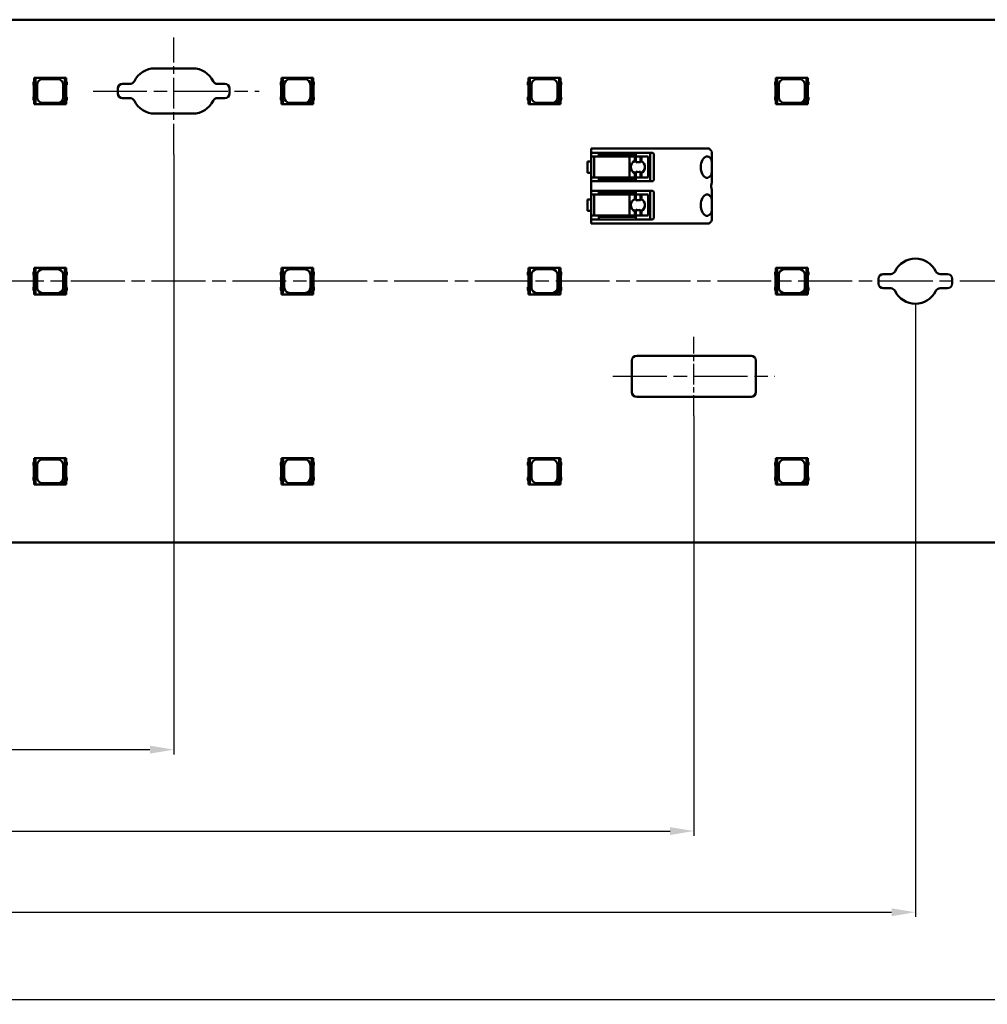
# Model space of a CAD drawing. Header units: millimetres. Extents: x 0 to 841, y 0 to 590.
# Tile 24 of 26: x 582 to 683, y 247 to 350. Entities that reach past the tile are written whole.
import ezdxf

# ---------------------------------------------------------------- set-up
doc = ezdxf.new("R2010")
doc.units = ezdxf.units.MM
doc.linetypes.add('CHAIN', pattern=[0.3543, 0.2362, -0.0295, 0.0591, -0.0295])
for name, color, linetype, lineweight in [('Centerline(ISO)', 7, 'Continuous', 25), ('Dimensions(ISO)', 7, 'Continuous', 25), ('Visible Edges(ISO)', 7, 'Continuous', 50)]:
    doc.layers.add(name, color=color, linetype=linetype, lineweight=lineweight)
doc.styles.add('Philips-dimensions', font='verdana.ttf')
doc.dimstyles.new('Philips-Oss', dxfattribs={"dimtxt": 2.5, "dimasz": 2.5, "dimexe": 0.5, "dimexo": 0, "dimgap": 0.5, "dimtad": 1, "dimtoh": 1, "dimrnd": 1e-08, "dimdsep": 46, "dimtxsty": 'Philips-dimensions', "dimcen": 0.09, "dimdle": 10, "dimclrd": 7, "dimclre": 7, "dimclrt": 7, "dimazin": 2, "dimtfac": 1, "dimtmove": 0, "dimatfit": 3, "dimfxl": 1, "dimtolj": 1, "dimlwd": 25, "dimlwe": 25, "dimarcsym": 0})

# ---------------------------------------------------------------- blocks, each defined once
blk = doc.blocks.new('*D18')
at = {"layer": 'Defpoints', "color": 0, "linetype": 'Continuous', "transparency": 16777216}
for p in [(158.83, 295.45), (724.83, 295.45), (724.83, 247.4)]:
    blk.add_point(p, dxfattribs=at)
at = {"layer": 'Dimensions(ISO)', "color": 7, "linetype": 'Continuous', "lineweight": 25, "transparency": 16777216}
for p, q in [((158.83, 295.45), (158.83, 246.9)), ((724.83, 295.45), (724.83, 246.9)), ((161.33, 247.4), (722.33, 247.4))]:
    blk.add_line(p, q, dxfattribs=at)
at = {"layer": 'Dimensions(ISO)', "color": 7, "linetype": 'Continuous', "transparency": 16777216}
for points in [[(161.33, 247.81), (161.33, 246.98), (158.83, 247.4)], [(722.33, 247.81), (722.33, 246.98), (724.83, 247.4)]]:
    blk.add_solid(points, dxfattribs=at)
at = {"layer": 'Dimensions(ISO)', "color": 7, "linetype": 'Continuous', "lineweight": 25, "transparency": 16777216, "insert": (434.61, 250.5), "char_height": 2.5, "attachment_point": 1, "style": 'Philips-dimensions'}
blk.add_mtext('\\A1;566±0.2', dxfattribs=at)
blk = doc.blocks.new('*D28')
at = {"layer": 'Defpoints', "color": 0, "linetype": 'Continuous', "transparency": 16777216}
for p in [(231.14, 308.79), (652.53, 308.79), (652.53, 265.12)]:
    blk.add_point(p, dxfattribs=at)
at = {"layer": 'Dimensions(ISO)', "color": 7, "linetype": 'Continuous', "lineweight": 25, "transparency": 16777216}
for p, q in [((231.14, 308.79), (231.14, 264.62)), ((652.53, 308.79), (652.53, 264.62)), ((233.64, 265.12), (650.03, 265.12))]:
    blk.add_line(p, q, dxfattribs=at)
at = {"layer": 'Dimensions(ISO)', "color": 7, "linetype": 'Continuous', "transparency": 16777216}
for points in [[(233.64, 265.53), (233.64, 264.7), (231.14, 265.12)], [(650.03, 265.53), (650.03, 264.7), (652.53, 265.12)]]:
    blk.add_solid(points, dxfattribs=at)
at = {"layer": 'Dimensions(ISO)', "color": 7, "linetype": 'Continuous', "lineweight": 25, "transparency": 16777216, "insert": (432.8, 268.22), "char_height": 2.5, "attachment_point": 1, "style": 'Philips-dimensions'}
blk.add_mtext('\\A1;421.4±0.2', dxfattribs=at)
blk = doc.blocks.new('*D39')
at = {"layer": 'Defpoints', "color": 0, "linetype": 'Continuous', "transparency": 16777216}
for p in [(597.83, 336.29), (285.83, 300.2), (597.83, 273.68)]:
    blk.add_point(p, dxfattribs=at)
at = {"layer": 'Dimensions(ISO)', "color": 7, "linetype": 'Continuous', "lineweight": 25, "transparency": 16777216}
for p, q in [((597.83, 336.29), (597.83, 273.18)), ((285.83, 300.2), (285.83, 273.18)), ((288.33, 273.68), (595.33, 273.68))]:
    blk.add_line(p, q, dxfattribs=at)
at = {"layer": 'Dimensions(ISO)', "color": 7, "linetype": 'Continuous', "transparency": 16777216}
for points in [[(288.33, 274.1), (288.33, 273.26), (285.83, 273.68)], [(595.33, 274.1), (595.33, 273.26), (597.83, 273.68)]]:
    blk.add_solid(points, dxfattribs=at)
at = {"layer": 'Dimensions(ISO)', "color": 7, "linetype": 'Continuous', "lineweight": 25, "transparency": 16777216, "insert": (434.59, 276.78), "char_height": 2.5, "attachment_point": 1, "style": 'Philips-dimensions'}
blk.add_mtext('\\A1;312±0.2', dxfattribs=at)
blk = doc.blocks.new('*D47')
at = {"layer": 'Defpoints', "color": 0, "linetype": 'Continuous', "transparency": 16777216}
for p in [(675.83, 320.58), (207.83, 318.08), (675.83, 256.58)]:
    blk.add_point(p, dxfattribs=at)
at = {"layer": 'Dimensions(ISO)', "color": 7, "linetype": 'Continuous', "lineweight": 25, "transparency": 16777216}
for p, q in [((675.83, 320.58), (675.83, 256.08)), ((207.83, 318.08), (207.83, 256.08)), ((210.33, 256.58), (673.33, 256.58))]:
    blk.add_line(p, q, dxfattribs=at)
at = {"layer": 'Dimensions(ISO)', "color": 7, "linetype": 'Continuous', "transparency": 16777216}
for points in [[(210.33, 256.99), (210.33, 256.16), (207.83, 256.58)], [(673.33, 256.99), (673.33, 256.16), (675.83, 256.58)]]:
    blk.add_solid(points, dxfattribs=at)
at = {"layer": 'Dimensions(ISO)', "color": 7, "linetype": 'Continuous', "lineweight": 25, "transparency": 16777216, "insert": (434.51, 259.69), "char_height": 2.5, "attachment_point": 1, "style": 'Philips-dimensions'}
blk.add_mtext('\\A1;468±0.2', dxfattribs=at)

msp = doc.modelspace()

# ---------------------------------------------------------------- linework, layer by layer
at = {"layer": 'Centerline(ISO)', "linetype": 'CHAIN', "ltscale": 13.655886}
msp.add_line((597.835, 336.29), (597.835, 348.579), dxfattribs=at)
at = {"layer": 'Centerline(ISO)', "linetype": 'CHAIN', "ltscale": 23.990969}
for p, q in [((589.351, 342.953), (606.808, 342.953)), ((728.674, 322.953), (156.335, 322.953)), ((644.022, 312.953), (661.047, 312.953))]:
    msp.add_line(p, q, dxfattribs=at)
at = {"layer": 'Centerline(ISO)', "linetype": 'CHAIN', "ltscale": 9.250702}
msp.add_line((652.534, 308.79), (652.534, 317.115), dxfattribs=at)
at = {"layer": 'Visible Edges(ISO)'}
for p, q in [((724.835, 350.453), (158.835, 350.453)), ((595.835, 345.328), (599.835, 345.328)), ((583.16, 343.998), (583.085, 343.849)), ((583.085, 343.849), (583.085, 343.595)), ((583.26, 344.353), (583.16, 344.353)), ((583.16, 344.353), (583.16, 341.553)), ((583.299, 344.353), (583.26, 344.353)), ((583.26, 341.553), (583.26, 344.353)), ((586.371, 344.353), (583.299, 344.353)), ((583.299, 341.553), (583.299, 344.353)), ((584.06, 344.203), (585.61, 344.203)), ((586.371, 344.353), (586.371, 341.963)), ((586.41, 344.353), (586.371, 344.353)), ((586.51, 344.353), (586.41, 344.353)), ((586.41, 344.353), (586.41, 341.553)), ((586.51, 341.553), (586.51, 344.353)), ((586.514, 344.003), (586.51, 344.003)), ((586.585, 343.856), (586.514, 344.003)), ((586.585, 343.617), (586.585, 343.856)), ((609.16, 343.998), (609.085, 343.849)), ((609.085, 343.849), (609.085, 343.595)), ((609.26, 344.353), (609.16, 344.353)), ((609.16, 344.353), (609.16, 341.553)), ((609.299, 344.353), (609.26, 344.353)), ((609.26, 341.553), (609.26, 344.353)), ((612.371, 344.353), (609.299, 344.353)), ((609.299, 341.553), (609.299, 344.353)), ((610.06, 344.203), (611.61, 344.203)), ((612.371, 344.353), (612.371, 341.963)), ((612.41, 344.353), (612.371, 344.353)), ((612.51, 344.353), (612.41, 344.353)), ((612.41, 344.353), (612.41, 341.553)), ((612.51, 341.553), (612.51, 344.353)), ((612.514, 344.003), (612.51, 344.003)), ((612.585, 343.856), (612.514, 344.003)), ((612.585, 343.617), (612.585, 343.856)), ((635.16, 343.998), (635.085, 343.849)), ((635.085, 343.849), (635.085, 343.595)), ((635.26, 344.353), (635.16, 344.353)), ((635.16, 344.353), (635.16, 341.553)), ((635.299, 344.353), (635.26, 344.353)), ((635.26, 341.553), (635.26, 344.353)), ((638.371, 344.353), (635.299, 344.353)), ((635.299, 341.553), (635.299, 344.353)), ((636.06, 344.203), (637.61, 344.203)), ((638.371, 344.353), (638.371, 341.963)), ((638.41, 344.353), (638.371, 344.353)), ((638.51, 344.353), (638.41, 344.353)), ((638.41, 344.353), (638.41, 341.553)), ((638.51, 341.553), (638.51, 344.353)), ((638.514, 344.003), (638.51, 344.003)), ((638.585, 343.856), (638.514, 344.003)), ((638.585, 343.617), (638.585, 343.856)), ((661.16, 343.998), (661.085, 343.849)), ((661.085, 343.849), (661.085, 343.595)), ((661.26, 344.353), (661.16, 344.353)), ((661.16, 344.353), (661.16, 341.553)), ((661.299, 344.353), (661.26, 344.353)), ((661.26, 341.553), (661.26, 344.353)), ((664.371, 344.353), (661.299, 344.353)), ((661.299, 341.553), (661.299, 344.353)), ((662.06, 344.203), (663.61, 344.203)), ((664.371, 344.353), (664.371, 341.963)), ((664.41, 344.353), (664.371, 344.353)), ((664.51, 344.353), (664.41, 344.353)), ((664.41, 344.353), (664.41, 341.553)), ((664.51, 341.553), (664.51, 344.353)), ((664.514, 344.003), (664.51, 344.003)), ((664.585, 343.856), (664.514, 344.003)), ((664.585, 343.617), (664.585, 343.856)), ((583.085, 343.595), (583.138, 343.537)), ((583.138, 343.537), (583.138, 342.369)), ((583.46, 342.303), (583.46, 343.603)), ((586.21, 343.603), (586.21, 342.303)), ((586.537, 343.55), (586.585, 343.617)), ((586.537, 342.356), (586.537, 343.55)), ((591.96, 342.703), (591.96, 343.203)), ((592.46, 343.703), (593.246, 343.703)), ((602.424, 343.703), (603.21, 343.703)), ((603.71, 343.203), (603.71, 342.703)), ((609.085, 343.595), (609.138, 343.537)), ((609.138, 343.537), (609.138, 342.369)), ((609.46, 342.303), (609.46, 343.603)), ((612.21, 343.603), (612.21, 342.303)), ((612.537, 343.55), (612.585, 343.617)), ((612.537, 342.356), (612.537, 343.55)), ((635.085, 343.595), (635.138, 343.537)), ((635.138, 343.537), (635.138, 342.369)), ((635.46, 342.303), (635.46, 343.603)), ((638.21, 343.603), (638.21, 342.303)), ((638.537, 343.55), (638.585, 343.617)), ((638.537, 342.356), (638.537, 343.55)), ((661.085, 343.595), (661.138, 343.537)), ((661.138, 343.537), (661.138, 342.369)), ((661.46, 342.303), (661.46, 343.603)), ((664.21, 343.603), (664.21, 342.303)), ((664.537, 343.55), (664.585, 343.617)), ((664.537, 342.356), (664.537, 343.55)), ((583.138, 342.369), (583.085, 342.311)), ((583.085, 342.311), (583.085, 342.056)), ((583.085, 342.056), (583.16, 341.908)), ((585.96, 341.553), (586.371, 341.963)), ((586.371, 341.963), (586.388, 341.981)), ((586.388, 341.981), (586.388, 341.553)), ((586.51, 341.903), (586.514, 341.903)), ((586.514, 341.903), (586.585, 342.049)), ((586.585, 342.289), (586.537, 342.356)), ((586.585, 342.049), (586.585, 342.289)), ((593.246, 342.203), (592.46, 342.203)), ((603.21, 342.203), (602.424, 342.203)), ((609.138, 342.369), (609.085, 342.311)), ((609.085, 342.311), (609.085, 342.056)), ((609.085, 342.056), (609.16, 341.908)), ((611.96, 341.553), (612.371, 341.963)), ((612.371, 341.963), (612.388, 341.981)), ((612.388, 341.981), (612.388, 341.553)), ((612.51, 341.903), (612.514, 341.903)), ((612.514, 341.903), (612.585, 342.049)), ((612.585, 342.289), (612.537, 342.356)), ((612.585, 342.049), (612.585, 342.289)), ((635.138, 342.369), (635.085, 342.311)), ((635.085, 342.311), (635.085, 342.056)), ((635.085, 342.056), (635.16, 341.908)), ((637.96, 341.553), (638.371, 341.963)), ((638.371, 341.963), (638.388, 341.981)), ((638.388, 341.981), (638.388, 341.553)), ((638.51, 341.903), (638.514, 341.903)), ((638.514, 341.903), (638.585, 342.049)), ((638.585, 342.289), (638.537, 342.356)), ((638.585, 342.049), (638.585, 342.289)), ((661.138, 342.369), (661.085, 342.311)), ((661.085, 342.311), (661.085, 342.056)), ((661.085, 342.056), (661.16, 341.908)), ((663.96, 341.553), (664.371, 341.963)), ((664.371, 341.963), (664.388, 341.981)), ((664.388, 341.981), (664.388, 341.553)), ((664.51, 341.903), (664.514, 341.903)), ((664.514, 341.903), (664.585, 342.049)), ((664.585, 342.289), (664.537, 342.356)), ((664.585, 342.049), (664.585, 342.289)), ((583.16, 341.553), (583.26, 341.553)), ((583.26, 341.553), (583.299, 341.553)), ((583.299, 341.553), (585.96, 341.553)), ((585.61, 341.703), (584.06, 341.703)), ((586.388, 341.553), (585.96, 341.553)), ((586.388, 341.553), (586.41, 341.553)), ((586.41, 341.553), (586.51, 341.553)), ((609.16, 341.553), (609.26, 341.553)), ((609.26, 341.553), (609.299, 341.553)), ((609.299, 341.553), (611.96, 341.553)), ((611.61, 341.703), (610.06, 341.703)), ((612.388, 341.553), (611.96, 341.553)), ((612.388, 341.553), (612.41, 341.553)), ((612.41, 341.553), (612.51, 341.553)), ((635.16, 341.553), (635.26, 341.553)), ((635.26, 341.553), (635.299, 341.553)), ((635.299, 341.553), (637.96, 341.553)), ((637.61, 341.703), (636.06, 341.703)), ((638.388, 341.553), (637.96, 341.553)), ((638.388, 341.553), (638.41, 341.553)), ((638.41, 341.553), (638.51, 341.553)), ((661.16, 341.553), (661.26, 341.553)), ((661.26, 341.553), (661.299, 341.553)), ((661.299, 341.553), (663.96, 341.553)), ((663.61, 341.703), (662.06, 341.703)), ((664.388, 341.553), (663.96, 341.553)), ((664.388, 341.553), (664.41, 341.553)), ((664.41, 341.553), (664.51, 341.553)), ((599.835, 340.578), (595.835, 340.578)), ((641.735, 336.903), (641.735, 336.453)), ((641.735, 336.903), (643.735, 336.903)), ((647.529, 336.903), (643.735, 336.903)), ((647.529, 336.903), (647.962, 336.903)), ((648.077, 336.903), (647.962, 336.903)), ((648.25, 336.903), (648.077, 336.903)), ((652.335, 336.903), (648.25, 336.903)), ((652.335, 336.903), (652.984, 336.903)), ((654.11, 336.903), (652.984, 336.903)), ((641.735, 335.553), (641.335, 335.553)), ((641.335, 334.353), (641.335, 335.553)), ((641.735, 333.453), (641.735, 336.453)), ((643.735, 336.453), (641.735, 336.453)), ((642.035, 336.053), (641.835, 336.053)), ((642.035, 336.053), (643.676, 336.053)), ((642.035, 336.053), (642.035, 333.853)), ((642.535, 336.453), (642.535, 336.203)), ((643.719, 336.203), (642.535, 336.203)), ((643.711, 336.053), (643.676, 336.053)), ((645.77, 336.053), (643.711, 336.053)), ((643.719, 336.203), (646.435, 336.203)), ((643.735, 336.453), (647.529, 336.453)), ((646.317, 336.053), (645.77, 336.053)), ((645.77, 336.053), (645.77, 333.853)), ((646.437, 336.053), (646.317, 336.053)), ((646.317, 336.053), (646.317, 335.6)), ((646.435, 336.453), (646.435, 336.203)), ((646.936, 336.053), (646.437, 336.053)), ((646.437, 336.053), (646.437, 335.423)), ((647.014, 336.053), (646.936, 336.053)), ((646.936, 336.053), (646.936, 335.421)), ((647.522, 336.053), (647.014, 336.053)), ((647.014, 336.053), (647.014, 335.587)), ((647.522, 336.053), (647.733, 336.053)), ((647.962, 336.453), (647.529, 336.453)), ((647.743, 336.053), (647.733, 336.053)), ((647.743, 336.053), (647.743, 333.853)), ((647.935, 336.453), (647.935, 333.453)), ((647.962, 336.453), (648.077, 336.453)), ((648.077, 336.453), (648.135, 336.453)), ((648.335, 336.253), (648.335, 333.653)), ((654.435, 336.383), (654.435, 335.238)), ((654.435, 335.238), (654.435, 334.668)), ((654.435, 334.668), (654.435, 333.487)), ((641.335, 334.353), (641.735, 334.353)), ((641.735, 333.453), (641.735, 332.453)), ((641.735, 333.453), (643.735, 333.453)), ((641.835, 333.853), (642.035, 333.853)), ((643.676, 333.853), (642.035, 333.853)), ((642.535, 333.703), (643.719, 333.703)), ((642.535, 333.453), (642.535, 333.703)), ((643.676, 333.853), (643.711, 333.853)), ((643.711, 333.853), (645.77, 333.853)), ((646.435, 333.703), (643.719, 333.703)), ((647.529, 333.453), (643.735, 333.453)), ((645.77, 333.853), (646.317, 333.853)), ((646.317, 334.306), (646.317, 333.853)), ((646.317, 333.853), (646.437, 333.853)), ((646.435, 333.453), (646.435, 333.703)), ((646.437, 334.483), (646.437, 333.853)), ((646.437, 333.853), (646.936, 333.853)), ((646.936, 334.484), (646.936, 333.853)), ((646.936, 333.853), (647.014, 333.853)), ((647.014, 334.319), (647.014, 333.853)), ((647.014, 333.853), (647.522, 333.853)), ((647.733, 333.853), (647.522, 333.853)), ((647.529, 333.453), (647.962, 333.453)), ((647.733, 333.853), (647.743, 333.853)), ((648.077, 333.453), (647.962, 333.453)), ((648.135, 333.453), (648.077, 333.453)), ((641.735, 329.453), (641.735, 332.453)), ((643.735, 332.453), (641.735, 332.453)), ((642.535, 332.453), (642.535, 332.203)), ((643.735, 332.453), (647.529, 332.453)), ((646.435, 332.453), (646.435, 332.203)), ((647.962, 332.453), (647.529, 332.453)), ((647.935, 332.453), (647.935, 329.453)), ((647.962, 332.453), (648.077, 332.453)), ((648.077, 332.453), (648.135, 332.453)), ((654.435, 332.419), (654.435, 331.238)), ((641.735, 331.553), (641.335, 331.553)), ((641.335, 330.353), (641.335, 331.553)), ((642.035, 332.053), (641.835, 332.053)), ((642.035, 332.053), (643.676, 332.053)), ((642.035, 332.053), (642.035, 329.853)), ((643.719, 332.203), (642.535, 332.203)), ((643.711, 332.053), (643.676, 332.053)), ((645.77, 332.053), (643.711, 332.053)), ((643.719, 332.203), (646.435, 332.203)), ((646.317, 332.053), (645.77, 332.053)), ((645.77, 332.053), (645.77, 329.853)), ((646.437, 332.053), (646.317, 332.053)), ((646.317, 332.053), (646.317, 331.6)), ((646.936, 332.053), (646.437, 332.053)), ((646.437, 332.053), (646.437, 331.423)), ((647.014, 332.053), (646.936, 332.053)), ((646.936, 332.053), (646.936, 331.421)), ((647.522, 332.053), (647.014, 332.053)), ((647.014, 332.053), (647.014, 331.587)), ((647.522, 332.053), (647.733, 332.053)), ((647.743, 332.053), (647.733, 332.053)), ((647.743, 332.053), (647.743, 329.853)), ((648.335, 332.253), (648.335, 329.653)), ((641.335, 330.353), (641.735, 330.353)), ((646.437, 330.483), (646.437, 329.853)), ((646.936, 330.484), (646.936, 329.853)), ((654.435, 331.238), (654.435, 330.668)), ((654.435, 330.668), (654.435, 329.523)), ((641.735, 329.453), (641.735, 329.003)), ((641.735, 329.453), (643.735, 329.453)), ((641.835, 329.853), (642.035, 329.853)), ((643.676, 329.853), (642.035, 329.853)), ((642.535, 329.703), (643.719, 329.703)), ((642.535, 329.453), (642.535, 329.703)), ((643.676, 329.853), (643.711, 329.853)), ((643.711, 329.853), (645.77, 329.853)), ((646.435, 329.703), (643.719, 329.703)), ((647.529, 329.453), (643.735, 329.453)), ((645.77, 329.853), (646.317, 329.853)), ((646.317, 330.306), (646.317, 329.853)), ((646.317, 329.853), (646.437, 329.853)), ((646.435, 329.453), (646.435, 329.703)), ((646.437, 329.853), (646.936, 329.853)), ((646.936, 329.853), (647.014, 329.853)), ((647.014, 330.319), (647.014, 329.853)), ((647.014, 329.853), (647.522, 329.853)), ((647.733, 329.853), (647.522, 329.853)), ((647.529, 329.453), (647.962, 329.453)), ((647.733, 329.853), (647.743, 329.853)), ((648.077, 329.453), (647.962, 329.453)), ((648.135, 329.453), (648.077, 329.453)), ((643.735, 329.003), (641.735, 329.003)), ((643.735, 329.003), (647.529, 329.003)), ((647.962, 329.003), (647.529, 329.003)), ((647.962, 329.003), (648.077, 329.003)), ((648.077, 329.003), (648.25, 329.003)), ((648.25, 329.003), (652.335, 329.003)), ((652.984, 329.003), (652.335, 329.003)), ((652.984, 329.003), (654.11, 329.003)), ((583.26, 324.353), (583.16, 324.353)), ((583.16, 324.353), (583.16, 321.553)), ((583.299, 324.353), (583.26, 324.353)), ((583.26, 321.553), (583.26, 324.353)), ((586.371, 324.353), (583.299, 324.353)), ((583.299, 321.553), (583.299, 324.353)), ((584.06, 324.203), (585.61, 324.203)), ((586.371, 324.353), (586.371, 321.963)), ((586.41, 324.353), (586.371, 324.353)), ((586.51, 324.353), (586.41, 324.353)), ((586.41, 324.353), (586.41, 321.553)), ((586.51, 321.553), (586.51, 324.353)), ((609.26, 324.353), (609.16, 324.353)), ((609.16, 324.353), (609.16, 321.553)), ((609.299, 324.353), (609.26, 324.353)), ((609.26, 321.553), (609.26, 324.353)), ((612.371, 324.353), (609.299, 324.353)), ((609.299, 321.553), (609.299, 324.353)), ((610.06, 324.203), (611.61, 324.203)), ((612.371, 324.353), (612.371, 321.963)), ((612.41, 324.353), (612.371, 324.353)), ((612.51, 324.353), (612.41, 324.353)), ((612.41, 324.353), (612.41, 321.553)), ((612.51, 321.553), (612.51, 324.353)), ((635.26, 324.353), (635.16, 324.353)), ((635.16, 324.353), (635.16, 321.553)), ((635.299, 324.353), (635.26, 324.353)), ((635.26, 321.553), (635.26, 324.353)), ((638.371, 324.353), (635.299, 324.353)), ((635.299, 321.553), (635.299, 324.353)), ((636.06, 324.203), (637.61, 324.203)), ((638.371, 324.353), (638.371, 321.963)), ((638.41, 324.353), (638.371, 324.353)), ((638.51, 324.353), (638.41, 324.353)), ((638.41, 324.353), (638.41, 321.553)), ((638.51, 321.553), (638.51, 324.353)), ((661.26, 324.353), (661.16, 324.353)), ((661.16, 324.353), (661.16, 321.553)), ((661.299, 324.353), (661.26, 324.353)), ((661.26, 321.553), (661.26, 324.353)), ((664.371, 324.353), (661.299, 324.353)), ((661.299, 321.553), (661.299, 324.353)), ((662.06, 324.203), (663.61, 324.203)), ((664.371, 324.353), (664.371, 321.963)), ((664.41, 324.353), (664.371, 324.353)), ((664.51, 324.353), (664.41, 324.353)), ((664.41, 324.353), (664.41, 321.553)), ((664.51, 321.553), (664.51, 324.353)), ((583.16, 323.998), (583.085, 323.849)), ((583.085, 323.849), (583.085, 323.595)), ((583.085, 323.595), (583.138, 323.537)), ((583.138, 323.537), (583.138, 322.369)), ((583.46, 322.303), (583.46, 323.603)), ((586.21, 323.603), (586.21, 322.303)), ((586.514, 324.003), (586.51, 324.003)), ((586.585, 323.856), (586.514, 324.003)), ((586.537, 323.55), (586.585, 323.617)), ((586.537, 322.356), (586.537, 323.55)), ((586.585, 323.617), (586.585, 323.856)), ((609.16, 323.998), (609.085, 323.849)), ((609.085, 323.849), (609.085, 323.595)), ((609.085, 323.595), (609.138, 323.537)), ((609.138, 323.537), (609.138, 322.369)), ((609.46, 322.303), (609.46, 323.603)), ((612.21, 323.603), (612.21, 322.303)), ((612.514, 324.003), (612.51, 324.003)), ((612.585, 323.856), (612.514, 324.003)), ((612.537, 323.55), (612.585, 323.617)), ((612.537, 322.356), (612.537, 323.55)), ((612.585, 323.617), (612.585, 323.856)), ((635.16, 323.998), (635.085, 323.849)), ((635.085, 323.849), (635.085, 323.595)), ((635.085, 323.595), (635.138, 323.537)), ((635.138, 323.537), (635.138, 322.369)), ((635.46, 322.303), (635.46, 323.603)), ((638.21, 323.603), (638.21, 322.303)), ((638.514, 324.003), (638.51, 324.003)), ((638.585, 323.856), (638.514, 324.003)), ((638.537, 323.55), (638.585, 323.617)), ((638.537, 322.356), (638.537, 323.55)), ((638.585, 323.617), (638.585, 323.856)), ((661.16, 323.998), (661.085, 323.849)), ((661.085, 323.849), (661.085, 323.595)), ((661.085, 323.595), (661.138, 323.537)), ((661.138, 323.537), (661.138, 322.369)), ((661.46, 322.303), (661.46, 323.603)), ((664.21, 323.603), (664.21, 322.303)), ((664.514, 324.003), (664.51, 324.003)), ((664.585, 323.856), (664.514, 324.003)), ((664.537, 323.55), (664.585, 323.617)), ((664.537, 322.356), (664.537, 323.55)), ((664.585, 323.617), (664.585, 323.856)), ((671.96, 322.703), (671.96, 323.203)), ((672.46, 323.703), (673.246, 323.703)), ((678.424, 323.703), (679.21, 323.703)), ((679.71, 323.203), (679.71, 322.703)), ((583.138, 322.369), (583.085, 322.311)), ((583.085, 322.311), (583.085, 322.056)), ((586.585, 322.289), (586.537, 322.356)), ((586.585, 322.049), (586.585, 322.289)), ((609.138, 322.369), (609.085, 322.311)), ((609.085, 322.311), (609.085, 322.056)), ((612.585, 322.289), (612.537, 322.356)), ((612.585, 322.049), (612.585, 322.289)), ((635.138, 322.369), (635.085, 322.311)), ((635.085, 322.311), (635.085, 322.056)), ((638.585, 322.289), (638.537, 322.356)), ((638.585, 322.049), (638.585, 322.289)), ((661.138, 322.369), (661.085, 322.311)), ((661.085, 322.311), (661.085, 322.056)), ((664.585, 322.289), (664.537, 322.356)), ((664.585, 322.049), (664.585, 322.289)), ((673.246, 322.203), (672.46, 322.203)), ((679.21, 322.203), (678.424, 322.203)), ((583.085, 322.056), (583.16, 321.908)), ((583.16, 321.553), (583.26, 321.553)), ((583.26, 321.553), (583.299, 321.553)), ((583.299, 321.553), (585.96, 321.553)), ((585.61, 321.703), (584.06, 321.703)), ((585.96, 321.553), (586.371, 321.963)), ((586.388, 321.553), (585.96, 321.553)), ((586.371, 321.963), (586.388, 321.981)), ((586.388, 321.981), (586.388, 321.553)), ((586.388, 321.553), (586.41, 321.553)), ((586.41, 321.553), (586.51, 321.553)), ((586.51, 321.903), (586.514, 321.903)), ((586.514, 321.903), (586.585, 322.049)), ((609.085, 322.056), (609.16, 321.908)), ((609.16, 321.553), (609.26, 321.553)), ((609.26, 321.553), (609.299, 321.553)), ((609.299, 321.553), (611.96, 321.553)), ((611.61, 321.703), (610.06, 321.703)), ((611.96, 321.553), (612.371, 321.963)), ((612.388, 321.553), (611.96, 321.553)), ((612.371, 321.963), (612.388, 321.981)), ((612.388, 321.981), (612.388, 321.553)), ((612.388, 321.553), (612.41, 321.553)), ((612.41, 321.553), (612.51, 321.553)), ((612.51, 321.903), (612.514, 321.903)), ((612.514, 321.903), (612.585, 322.049)), ((635.085, 322.056), (635.16, 321.908)), ((635.16, 321.553), (635.26, 321.553)), ((635.26, 321.553), (635.299, 321.553)), ((635.299, 321.553), (637.96, 321.553)), ((637.61, 321.703), (636.06, 321.703)), ((637.96, 321.553), (638.371, 321.963)), ((638.388, 321.553), (637.96, 321.553)), ((638.371, 321.963), (638.388, 321.981)), ((638.388, 321.981), (638.388, 321.553)), ((638.388, 321.553), (638.41, 321.553)), ((638.41, 321.553), (638.51, 321.553)), ((638.51, 321.903), (638.514, 321.903)), ((638.514, 321.903), (638.585, 322.049)), ((661.085, 322.056), (661.16, 321.908)), ((661.16, 321.553), (661.26, 321.553)), ((661.26, 321.553), (661.299, 321.553)), ((661.299, 321.553), (663.96, 321.553)), ((663.61, 321.703), (662.06, 321.703)), ((663.96, 321.553), (664.371, 321.963)), ((664.388, 321.553), (663.96, 321.553)), ((664.371, 321.963), (664.388, 321.981)), ((664.388, 321.981), (664.388, 321.553)), ((664.388, 321.553), (664.41, 321.553)), ((664.41, 321.553), (664.51, 321.553)), ((664.51, 321.903), (664.514, 321.903)), ((664.514, 321.903), (664.585, 322.049)), ((646.522, 315.115), (658.547, 315.115)), ((646.022, 311.29), (646.022, 314.615)), ((659.047, 314.615), (659.047, 311.29)), ((658.547, 310.79), (646.522, 310.79)), ((583.16, 303.998), (583.085, 303.849)), ((583.085, 303.849), (583.085, 303.595)), ((583.085, 303.595), (583.138, 303.537)), ((583.138, 303.537), (583.138, 302.369)), ((583.26, 304.353), (583.16, 304.353)), ((583.16, 304.353), (583.16, 301.553)), ((583.299, 304.353), (583.26, 304.353)), ((583.26, 301.553), (583.26, 304.353)), ((586.371, 304.353), (583.299, 304.353)), ((583.299, 301.553), (583.299, 304.353)), ((583.46, 302.303), (583.46, 303.603)), ((584.06, 304.203), (585.61, 304.203)), ((586.21, 303.603), (586.21, 302.303)), ((586.371, 304.353), (586.371, 301.963)), ((586.41, 304.353), (586.371, 304.353)), ((586.51, 304.353), (586.41, 304.353)), ((586.41, 304.353), (586.41, 301.553)), ((586.51, 301.553), (586.51, 304.353)), ((586.514, 304.003), (586.51, 304.003)), ((586.585, 303.856), (586.514, 304.003)), ((586.537, 303.55), (586.585, 303.617)), ((586.537, 302.356), (586.537, 303.55)), ((586.585, 303.617), (586.585, 303.856)), ((609.16, 303.998), (609.085, 303.849)), ((609.085, 303.849), (609.085, 303.595)), ((609.085, 303.595), (609.138, 303.537)), ((609.138, 303.537), (609.138, 302.369)), ((609.26, 304.353), (609.16, 304.353)), ((609.16, 304.353), (609.16, 301.553)), ((609.299, 304.353), (609.26, 304.353)), ((609.26, 301.553), (609.26, 304.353)), ((612.371, 304.353), (609.299, 304.353)), ((609.299, 301.553), (609.299, 304.353)), ((609.46, 302.303), (609.46, 303.603)), ((610.06, 304.203), (611.61, 304.203)), ((612.21, 303.603), (612.21, 302.303)), ((612.371, 304.353), (612.371, 301.963)), ((612.41, 304.353), (612.371, 304.353)), ((612.51, 304.353), (612.41, 304.353)), ((612.41, 304.353), (612.41, 301.553)), ((612.51, 301.553), (612.51, 304.353)), ((612.514, 304.003), (612.51, 304.003)), ((612.585, 303.856), (612.514, 304.003)), ((612.537, 303.55), (612.585, 303.617)), ((612.537, 302.356), (612.537, 303.55)), ((612.585, 303.617), (612.585, 303.856)), ((635.16, 303.998), (635.085, 303.849)), ((635.085, 303.849), (635.085, 303.595)), ((635.085, 303.595), (635.138, 303.537)), ((635.138, 303.537), (635.138, 302.369)), ((635.26, 304.353), (635.16, 304.353)), ((635.16, 304.353), (635.16, 301.553)), ((635.299, 304.353), (635.26, 304.353)), ((635.26, 301.553), (635.26, 304.353)), ((638.371, 304.353), (635.299, 304.353)), ((635.299, 301.553), (635.299, 304.353)), ((635.46, 302.303), (635.46, 303.603)), ((636.06, 304.203), (637.61, 304.203)), ((638.21, 303.603), (638.21, 302.303)), ((638.371, 304.353), (638.371, 301.963)), ((638.41, 304.353), (638.371, 304.353)), ((638.51, 304.353), (638.41, 304.353)), ((638.41, 304.353), (638.41, 301.553)), ((638.51, 301.553), (638.51, 304.353)), ((638.514, 304.003), (638.51, 304.003)), ((638.585, 303.856), (638.514, 304.003)), ((638.537, 303.55), (638.585, 303.617)), ((638.537, 302.356), (638.537, 303.55)), ((638.585, 303.617), (638.585, 303.856)), ((661.16, 303.998), (661.085, 303.849)), ((661.085, 303.849), (661.085, 303.595)), ((661.085, 303.595), (661.138, 303.537)), ((661.138, 303.537), (661.138, 302.369)), ((661.26, 304.353), (661.16, 304.353)), ((661.16, 304.353), (661.16, 301.553)), ((661.299, 304.353), (661.26, 304.353)), ((661.26, 301.553), (661.26, 304.353)), ((664.371, 304.353), (661.299, 304.353)), ((661.299, 301.553), (661.299, 304.353)), ((661.46, 302.303), (661.46, 303.603)), ((662.06, 304.203), (663.61, 304.203)), ((664.21, 303.603), (664.21, 302.303)), ((664.371, 304.353), (664.371, 301.963)), ((664.41, 304.353), (664.371, 304.353)), ((664.51, 304.353), (664.41, 304.353)), ((664.41, 304.353), (664.41, 301.553)), ((664.51, 301.553), (664.51, 304.353)), ((664.514, 304.003), (664.51, 304.003)), ((664.585, 303.856), (664.514, 304.003)), ((664.537, 303.55), (664.585, 303.617)), ((664.537, 302.356), (664.537, 303.55)), ((664.585, 303.617), (664.585, 303.856)), ((583.138, 302.369), (583.085, 302.311)), ((583.085, 302.311), (583.085, 302.056)), ((583.085, 302.056), (583.16, 301.908)), ((583.16, 301.553), (583.26, 301.553)), ((583.26, 301.553), (583.299, 301.553)), ((583.299, 301.553), (585.96, 301.553)), ((585.61, 301.703), (584.06, 301.703)), ((585.96, 301.553), (586.371, 301.963)), ((586.388, 301.553), (585.96, 301.553)), ((586.371, 301.963), (586.388, 301.981)), ((586.388, 301.981), (586.388, 301.553)), ((586.388, 301.553), (586.41, 301.553)), ((586.41, 301.553), (586.51, 301.553)), ((586.51, 301.903), (586.514, 301.903)), ((586.514, 301.903), (586.585, 302.049)), ((586.585, 302.289), (586.537, 302.356)), ((586.585, 302.049), (586.585, 302.289)), ((609.138, 302.369), (609.085, 302.311)), ((609.085, 302.311), (609.085, 302.056)), ((609.085, 302.056), (609.16, 301.908)), ((609.16, 301.553), (609.26, 301.553)), ((609.26, 301.553), (609.299, 301.553)), ((609.299, 301.553), (611.96, 301.553)), ((611.61, 301.703), (610.06, 301.703)), ((611.96, 301.553), (612.371, 301.963)), ((612.388, 301.553), (611.96, 301.553)), ((612.371, 301.963), (612.388, 301.981)), ((612.388, 301.981), (612.388, 301.553)), ((612.388, 301.553), (612.41, 301.553)), ((612.41, 301.553), (612.51, 301.553)), ((612.51, 301.903), (612.514, 301.903)), ((612.514, 301.903), (612.585, 302.049)), ((612.585, 302.289), (612.537, 302.356)), ((612.585, 302.049), (612.585, 302.289)), ((635.138, 302.369), (635.085, 302.311)), ((635.085, 302.311), (635.085, 302.056)), ((635.085, 302.056), (635.16, 301.908)), ((635.16, 301.553), (635.26, 301.553)), ((635.26, 301.553), (635.299, 301.553)), ((635.299, 301.553), (637.96, 301.553)), ((637.61, 301.703), (636.06, 301.703)), ((637.96, 301.553), (638.371, 301.963)), ((638.388, 301.553), (637.96, 301.553)), ((638.371, 301.963), (638.388, 301.981)), ((638.388, 301.981), (638.388, 301.553)), ((638.388, 301.553), (638.41, 301.553)), ((638.41, 301.553), (638.51, 301.553)), ((638.51, 301.903), (638.514, 301.903)), ((638.514, 301.903), (638.585, 302.049)), ((638.585, 302.289), (638.537, 302.356)), ((638.585, 302.049), (638.585, 302.289)), ((661.138, 302.369), (661.085, 302.311)), ((661.085, 302.311), (661.085, 302.056)), ((661.085, 302.056), (661.16, 301.908)), ((661.16, 301.553), (661.26, 301.553)), ((661.26, 301.553), (661.299, 301.553)), ((661.299, 301.553), (663.96, 301.553)), ((663.61, 301.703), (662.06, 301.703)), ((663.96, 301.553), (664.371, 301.963)), ((664.388, 301.553), (663.96, 301.553)), ((664.371, 301.963), (664.388, 301.981)), ((664.388, 301.981), (664.388, 301.553)), ((664.388, 301.553), (664.41, 301.553)), ((664.41, 301.553), (664.51, 301.553)), ((664.51, 301.903), (664.514, 301.903)), ((664.514, 301.903), (664.585, 302.049)), ((664.585, 302.289), (664.537, 302.356)), ((664.585, 302.049), (664.585, 302.289)), ((158.835, 295.453), (724.835, 295.453))]:
    msp.add_line(p, q, dxfattribs=at)
for centre, radius, start, end in [((595.835, 342.953), 2.375, 90, 154.22826), ((599.835, 342.953), 2.375, 25.77408, 90), ((584.06, 343.603), 0.6, 90, 180), ((585.61, 343.603), 0.6, 0, 90), ((593.246, 344.203), 0.5, 270, 334.22826), ((602.424, 344.203), 0.5, 205.75891, 269.99999), ((610.06, 343.603), 0.6, 90, 180), ((611.61, 343.603), 0.6, 0, 90), ((636.06, 343.603), 0.6, 90, 180), ((637.61, 343.603), 0.6, 0, 90), ((662.06, 343.603), 0.6, 90, 180), ((663.61, 343.603), 0.6, 0, 90), ((592.46, 343.203), 0.5, 90, 180), ((603.21, 343.203), 0.5, 0, 90), ((584.06, 342.303), 0.6, 180, 270), ((585.61, 342.303), 0.6, 270, 0), ((592.46, 342.703), 0.5, 180, 270), ((593.246, 341.703), 0.5, 25.77142, 89.99999), ((595.835, 342.953), 2.375, 205.77415, 269.99998), ((593.708, 341.926), 0.0127, 205.62705, 206.13349), ((599.835, 342.953), 2.375, 269.99998, 334.22585), ((602.424, 341.703), 0.5, 90.00001, 154.22858), ((601.962, 341.926), 0.0127, 333.86651, 334.37295), ((603.21, 342.703), 0.5, 270, 0), ((610.06, 342.303), 0.6, 180, 270), ((611.61, 342.303), 0.6, 270, 0), ((636.06, 342.303), 0.6, 180, 270), ((637.61, 342.303), 0.6, 270, 0), ((662.06, 342.303), 0.6, 180, 270), ((663.61, 342.303), 0.6, 270, 0), ((648.135, 336.253), 0.2, 0, 54.73561), ((648.135, 333.653), 0.2, 305.26439, 0), ((648.135, 332.253), 0.2, 0, 54.73561), ((648.135, 329.653), 0.2, 305.26439, 0), ((675.835, 322.953), 2.375, 25.77408, 154.22826), ((584.06, 323.603), 0.6, 90, 180), ((585.61, 323.603), 0.6, 0, 90), ((610.06, 323.603), 0.6, 90, 180), ((611.61, 323.603), 0.6, 0, 90), ((636.06, 323.603), 0.6, 90, 180), ((637.61, 323.603), 0.6, 0, 90), ((662.06, 323.603), 0.6, 90, 180), ((663.61, 323.603), 0.6, 0, 90), ((672.46, 323.203), 0.5, 90, 180), ((673.246, 324.203), 0.5, 270, 334.22826), ((678.424, 324.203), 0.5, 205.75891, 269.99999), ((679.21, 323.203), 0.5, 0, 90), ((584.06, 322.303), 0.6, 180, 270), ((585.61, 322.303), 0.6, 270, 0), ((610.06, 322.303), 0.6, 180, 270), ((611.61, 322.303), 0.6, 270, 0), ((636.06, 322.303), 0.6, 180, 270), ((637.61, 322.303), 0.6, 270, 0), ((662.06, 322.303), 0.6, 180, 270), ((663.61, 322.303), 0.6, 270, 0), ((672.46, 322.703), 0.5, 180, 270), ((673.246, 321.703), 0.5, 25.77142, 89.99999), ((678.424, 321.703), 0.5, 90.00001, 154.22858), ((679.21, 322.703), 0.5, 270, 0), ((675.835, 322.953), 2.375, 205.77415, 334.22585), ((673.708, 321.926), 0.0127, 205.62705, 206.13349), ((677.962, 321.926), 0.0127, 333.86651, 334.37295), ((646.522, 314.615), 0.5, 90, 180), ((658.547, 314.615), 0.5, 0, 90), ((646.522, 311.29), 0.5, 180, 270), ((658.547, 311.29), 0.5, 270, 0), ((584.06, 303.603), 0.6, 90, 180), ((585.61, 303.603), 0.6, 0, 90), ((610.06, 303.603), 0.6, 90, 180), ((611.61, 303.603), 0.6, 0, 90), ((636.06, 303.603), 0.6, 90, 180), ((637.61, 303.603), 0.6, 0, 90), ((662.06, 303.603), 0.6, 90, 180), ((663.61, 303.603), 0.6, 0, 90), ((584.06, 302.303), 0.6, 180, 270), ((585.61, 302.303), 0.6, 270, 0), ((610.06, 302.303), 0.6, 180, 270), ((611.61, 302.303), 0.6, 270, 0), ((636.06, 302.303), 0.6, 180, 270), ((637.61, 302.303), 0.6, 270, 0), ((662.06, 302.303), 0.6, 180, 270), ((663.61, 302.303), 0.6, 270, 0)]:
    msp.add_arc(centre, radius, start, end, dxfattribs=at)
for centre, major_axis, ratio, start_param, end_param in [((653.632, 334.865), (0, -2.2), 0.5773503, 2.5552035, 2.7551765), ((646.636, 334.953), (0, 0.721), 0.9986295, 0.4576822, 2.6839105), ((646.251, 334.953), (0, 0.669), 0.3907311, 5.4909232, 6.0250556), ((647.075, 334.953), (0, 0.668), 0.2923717, 0.3193056, 0.7928328), ((646.672, 334.953), (0, -0.721), 0.9986295, 0.4951571, 2.6464356), ((653.923, 334.953), (0, -1.125), 0.5773503, 2.4548566, 6.9699214), ((646.685, 334.953), (0, 0.532), 0.9986295, 5.7908446, 6.7696863), ((646.251, 334.953), (0, -0.669), 0.3907311, 0.2581297, 0.7922621), ((646.685, 334.953), (0, -0.532), 0.9986295, 5.7966843, 6.775526), ((647.075, 334.953), (0, -0.668), 0.2923717, 5.4903525, 5.9638797), ((646.636, 330.953), (0, 0.721), 0.9986295, 0.4576822, 2.6839105), ((646.251, 330.953), (0, 0.669), 0.3907311, 5.4909232, 6.0250556), ((646.685, 330.953), (0, 0.532), 0.9986295, 5.7908446, 6.7696863), ((647.075, 330.953), (0, 0.668), 0.2923717, 0.3193056, 0.7928328), ((646.672, 330.953), (0, -0.721), 0.9986295, 0.4951571, 2.6464356), ((653.923, 330.953), (0, -1.125), 0.5773503, 2.4548566, 6.9699214), ((646.251, 330.953), (0, -0.669), 0.3907311, 0.2581297, 0.7922621), ((646.685, 330.953), (0, -0.532), 0.9986295, 5.7966843, 6.775526), ((647.075, 330.953), (0, -0.668), 0.2923717, 5.4903525, 5.9638797), ((653.632, 331.041), (0, -2.2), 0.5773503, 0.3864162, 0.5863891)]:
    msp.add_ellipse(centre, major_axis=major_axis, ratio=ratio, start_param=start_param, end_param=end_param, dxfattribs=at)
for points, knots in [([(654.435, 336.383), (654.435, 336.49), (654.41, 336.594), (654.35, 336.678), (654.343, 336.688), (654.334, 336.698)], [0.459457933, 0.459457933, 0.459457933, 0.459457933, 0.501628, 0.501628, 0.507119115, 0.507119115, 0.507119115, 0.507119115]), ([(648.135, 336.453), (648.14, 336.453), (648.146, 336.453), (648.165, 336.451), (648.181, 336.448), (648.213, 336.438), (648.229, 336.43), (648.245, 336.42), (648.248, 336.418), (648.25, 336.416)], [0.018300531, 0.018300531, 0.018300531, 0.018300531, 0.020162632, 0.020162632, 0.025000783, 0.025000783, 0.029838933, 0.029838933, 0.03080299, 0.03080299, 0.03080299, 0.03080299]), ([(654.334, 335.823), (654.367, 335.776), (654.39, 335.718), (654.426, 335.567), (654.433, 335.452), (654.435, 335.299), (654.435, 335.269), (654.435, 335.238)], [0.080240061, 0.080240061, 0.080240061, 0.080240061, 0.10282816, 0.10282816, 0.139507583, 0.139507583, 0.148474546, 0.148474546, 0.148474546, 0.148474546]), ([(654.435, 334.668), (654.435, 334.637), (654.435, 334.606), (654.433, 334.453), (654.426, 334.339), (654.39, 334.188), (654.367, 334.13), (654.334, 334.083)], [0.203899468, 0.203899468, 0.203899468, 0.203899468, 0.212866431, 0.212866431, 0.249545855, 0.249545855, 0.272133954, 0.272133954, 0.272133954, 0.272133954]), ([(648.25, 333.49), (648.248, 333.488), (648.245, 333.486), (648.229, 333.476), (648.213, 333.468), (648.181, 333.458), (648.165, 333.455), (648.146, 333.453), (648.14, 333.453), (648.135, 333.453)], [0.068532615, 0.068532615, 0.068532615, 0.068532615, 0.069496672, 0.069496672, 0.074334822, 0.074334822, 0.079172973, 0.079172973, 0.081035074, 0.081035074, 0.081035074, 0.081035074]), ([(648.135, 332.453), (648.14, 332.453), (648.146, 332.453), (648.165, 332.451), (648.181, 332.448), (648.213, 332.438), (648.229, 332.43), (648.245, 332.42), (648.248, 332.418), (648.25, 332.416)], [0.018300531, 0.018300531, 0.018300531, 0.018300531, 0.020162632, 0.020162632, 0.025000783, 0.025000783, 0.029838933, 0.029838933, 0.03080299, 0.03080299, 0.03080299, 0.03080299]), ([(654.417, 332.577), (654.416, 332.583), (654.414, 332.589), (654.401, 332.64), (654.386, 332.696), (654.364, 332.82), (654.357, 332.888), (654.357, 333.017), (654.364, 333.085), (654.386, 333.209), (654.401, 333.266), (654.414, 333.316), (654.416, 333.322), (654.417, 333.329)], [0.121247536, 0.121247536, 0.121247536, 0.121247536, 0.123999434, 0.123999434, 0.143348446, 0.143348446, 0.162697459, 0.162697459, 0.182046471, 0.182046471, 0.201395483, 0.201395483, 0.204147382, 0.204147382, 0.204147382, 0.204147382]), ([(654.334, 331.823), (654.367, 331.776), (654.39, 331.718), (654.426, 331.567), (654.433, 331.452), (654.435, 331.299), (654.435, 331.269), (654.435, 331.238)], [0.080240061, 0.080240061, 0.080240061, 0.080240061, 0.10282816, 0.10282816, 0.139507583, 0.139507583, 0.148474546, 0.148474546, 0.148474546, 0.148474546]), ([(654.435, 330.668), (654.435, 330.637), (654.435, 330.606), (654.433, 330.453), (654.426, 330.339), (654.39, 330.188), (654.367, 330.13), (654.334, 330.083)], [0.203899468, 0.203899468, 0.203899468, 0.203899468, 0.212866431, 0.212866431, 0.249545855, 0.249545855, 0.272133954, 0.272133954, 0.272133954, 0.272133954]), ([(648.25, 329.49), (648.248, 329.488), (648.245, 329.486), (648.229, 329.476), (648.213, 329.468), (648.181, 329.458), (648.165, 329.455), (648.146, 329.453), (648.14, 329.453), (648.135, 329.453)], [0.068532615, 0.068532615, 0.068532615, 0.068532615, 0.069496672, 0.069496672, 0.074334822, 0.074334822, 0.079172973, 0.079172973, 0.081035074, 0.081035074, 0.081035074, 0.081035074]), ([(654.334, 329.208), (654.343, 329.218), (654.35, 329.228), (654.41, 329.312), (654.435, 329.416), (654.435, 329.523)], [0.078278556, 0.078278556, 0.078278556, 0.078278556, 0.083769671, 0.083769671, 0.125939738, 0.125939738, 0.125939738, 0.125939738])]:
    msp.add_open_spline(points, degree=3, knots=knots, dxfattribs=at)
for points in [[(654.417, 333.329), (654.43, 333.378), (654.435, 333.433), (654.435, 333.487)], [(654.435, 332.419), (654.435, 332.473), (654.43, 332.527), (654.417, 332.577)]]:
    msp.add_open_spline(points, degree=3, dxfattribs=at)

# ---------------------------------------------------------------- dimensions: what is measured, and where the dimension line sits
at = {"layer": 'Dimensions(ISO)', "color": 7, "linetype": 'Continuous', "lineweight": 25}
for base, p1, p2, picture, middle in [((597.835, 273.681), (285.835, 300.203), (597.835, 336.29), '*D39', (441.835, 273.681)), ((675.835, 256.578), (207.835, 318.078), (675.835, 320.578), '*D47', (441.835, 256.578)), ((652.534, 265.115), (231.135, 308.79), (652.534, 308.79), '*D28', (441.835, 265.115)), ((724.835, 247.397), (158.835, 295.453), (724.835, 295.453), '*D18', (441.835, 247.397))]:
    dim = msp.add_linear_dim(base=base, p1=p1, p2=p2, angle=180, dimstyle='Philips-Oss', override={"dimgap": 0.5, "dimtoh": 0, "dimdec": 2, "dimtol": 1, "dimlim": 0, "dimtp": 0.2, "dimtm": 0.2, "dimtdec": 2, "dimtofl": 0, "dimatfit": 1}, dxfattribs=at)
    dim.commit()
    dim.dimension.update_dxf_attribs({"geometry": picture, "text_midpoint": middle, "dimtype": 160})

doc.saveas('drawing.dxf')
